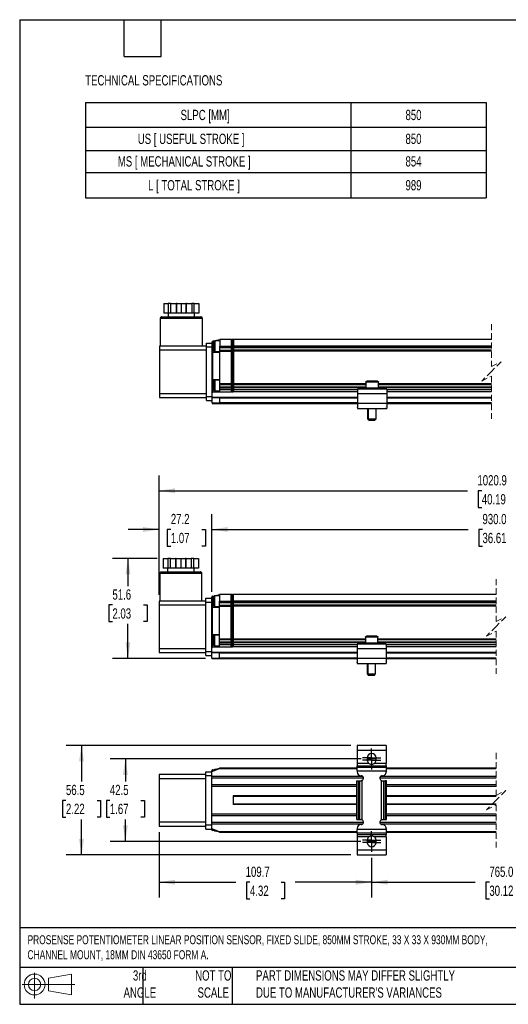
# Model space of a CAD drawing. Header units: millimetres. Extents: x 16 to 683, y 16 to 524.
# Tile 1 of 5: x 16 to 268, y 16 to 524. Entities that reach past the tile are written whole.
import ezdxf

# ---------------------------------------------------------------- set-up
doc = ezdxf.new("R2010")
doc.units = ezdxf.units.MM
doc.header["$LTSCALE"] = 2.5
doc.linetypes.add('CENTERX2', pattern=[20.32, 12.7, -2.54, 2.54, -2.54])
doc.linetypes.add('HIDDEN', pattern=[1.905, 1.27, -0.635])
doc.layers.add('CENTER', color=40, linetype='CENTERX2')
doc.layers.add('DIMENSIONS', color=140, linetype='Continuous', lineweight=25)
doc.layers.add('TEXT', color=140, linetype='Continuous', lineweight=25)
doc.styles.add('SLDTEXTSTYLE0', font='TXT', dxfattribs={"width": 0.7})
doc.dimstyles.new('SLDDIMSTYLE0', dxfattribs={"dimtxt": 5.39502, "dimasz": 8.255, "dimexe": 0, "dimexo": 0.0625, "dimgap": 1.348755, "dimtad": 0, "dimtih": 1, "dimtoh": 1, "dimrnd": 1e-09, "dimzin": 12, "dimdsep": 46, "dimtxsty": 'SLDTEXTSTYLE0', "dimsah": 1, "dimcen": 0.09, "dimadec": 0, "dimazin": 3, "dimtfac": 1, "dimtofl": 0, "dimtmove": 0, "dimatfit": 3, "dimfxl": 0, "dimfrac": 2, "dimtolj": 1, "dimtzin": 12, "dimarcsym": 0})
doc.dimstyles.new('SLDDIMSTYLE1', dxfattribs={"dimtxt": 5.39502, "dimasz": 8.255, "dimexe": 0, "dimexo": 0.0625, "dimgap": 1.348755, "dimtad": 0, "dimtih": 1, "dimtoh": 1, "dimrnd": 1e-09, "dimzin": 12, "dimdsep": 46, "dimtxsty": 'SLDTEXTSTYLE0', "dimsah": 1, "dimcen": 0.09, "dimadec": 0, "dimazin": 3, "dimtfac": 1, "dimtmove": 0, "dimatfit": 0, "dimfxl": 0, "dimfrac": 2, "dimtolj": 1, "dimtzin": 12, "dimarcsym": 0})
doc.dimstyles.new('SLDDIMSTYLE2', dxfattribs={"dimtxt": 5.39502, "dimasz": 8.255, "dimexe": 0, "dimexo": 0.0625, "dimgap": 1.348755, "dimtad": 0, "dimtih": 1, "dimtoh": 1, "dimrnd": 1e-09, "dimzin": 4, "dimdsep": 46, "dimtxsty": 'SLDTEXTSTYLE0', "dimsah": 1, "dimcen": 0.09, "dimadec": 0, "dimazin": 1, "dimtfac": 1, "dimtofl": 0, "dimtmove": 0, "dimatfit": 3, "dimfxl": 0, "dimfrac": 2, "dimtolj": 1, "dimtzin": 12, "dimarcsym": 0})

# ---------------------------------------------------------------- blocks, each defined once
blk = doc.blocks.new('Block11')
at = {"color": 7, "linetype": 'Continuous', "lineweight": 18}
for p, q in [((6.47, 13.28), (6.47, 0)), ((13.7, 10.42), (25.44, 12.58)), ((13.7, 3.99), (13.7, 10.42)), ((25.44, 12.58), (25.44, 1.83)), ((0, 7.2), (27.18, 7.2)), ((13.7, 3.99), (25.44, 1.83))]:
    blk.add_line(p, q, dxfattribs=at)
for radius in [5.38, 3.21]:
    blk.add_circle((6.47, 7.2), radius, dxfattribs=at)
blk = doc.blocks.new('Block12')
at = {"color": 7, "linetype": 'Continuous'}
blk.add_blockref('Block11', (0, 0), dxfattribs=at)
blk = doc.blocks.new('SW_TABLEANNOTATION_0')
at = {"layer": 'DIMENSIONS', "color": 0}
for p, q in [((0, 0), (0, -12.74)), ((0, 0), (136.89, 0)), ((136.89, 0), (136.89, -12.74)), ((136.89, 0), (206.81, 0)), ((206.81, 0), (206.81, -12.74)), ((0, -12.74), (0, -24.64)), ((0, -12.74), (136.89, -12.74)), ((136.89, -12.74), (136.89, -24.64)), ((136.89, -12.74), (206.81, -12.74)), ((206.81, -12.74), (206.81, -24.64)), ((0, -24.64), (0, -36.01)), ((0, -24.64), (136.89, -24.64)), ((136.89, -24.64), (136.89, -36.01)), ((136.89, -24.64), (206.81, -24.64)), ((206.81, -24.64), (206.81, -36.01)), ((0, -36.01), (0, -49.21)), ((0, -36.01), (136.89, -36.01)), ((136.89, -36.01), (136.89, -49.21)), ((136.89, -36.01), (206.81, -36.01)), ((206.81, -36.01), (206.81, -49.21)), ((0, -49.21), (136.89, -49.21)), ((136.89, -49.21), (206.81, -49.21))]:
    blk.add_line(p, q, dxfattribs=at)
at = {"layer": 'DIMENSIONS', "color": 0, "attachment_point": 1, "style": 'SLDTEXTSTYLE0'}
for s, insert, char_height in [('SLPC [MM]', (49.09, -3.74), 5.292), ('850', (165.12, -3.74), 5.292), ('US [ USEFUL STROKE ]', (27, -16.06), 5.2917), ('850', (165.12, -16.06), 5.292), ('MS [ MECHANICAL STROKE ]', (16.7, -27.69), 5.2917), ('854', (165.12, -27.69), 5.292), ('L [ TOTAL STROKE ]', (32.32, -39.98), 5.2917), ('989', (165.12, -39.98), 5.292)]:
    blk.add_mtext(s, dxfattribs=dict(at, insert=insert, char_height=char_height))
blk = doc.blocks.new('_D')
at = {"layer": 'DIMENSIONS'}
for p, q in [((86.76, 245.94), (63.8, 245.94)), ((71.74, 245.94), (71.74, 231.69)), ((63.72, 221.91), (61.91, 221.91)), ((61.91, 221.91), (61.91, 213.34)), ((79.75, 221.91), (81.56, 221.91)), ((81.56, 221.91), (81.56, 213.34)), ((61.91, 213.34), (63.72, 213.34)), ((71.74, 194.34), (71.74, 212.13)), ((81.56, 213.34), (79.75, 213.34)), ((111.79, 194.34), (63.8, 194.34))]:
    blk.add_line(p, q, dxfattribs=at)
for points in [[(71.74, 245.94), (70.47, 237.69), (73.01, 237.69)], [(71.74, 194.34), (73.01, 202.6), (70.47, 202.6)]]:
    blk.add_solid(points, dxfattribs=at)
at = {"layer": 'DIMENSIONS', "char_height": 5.292, "attachment_point": 1, "style": 'SLDTEXTSTYLE0'}
for s, insert in [('51.6', (63.72, 229.94)), ('2.03', (63.72, 220.16))]:
    blk.add_mtext(s, dxfattribs=dict(at, insert=insert))
blk = doc.blocks.new('_D_1')
at = {"layer": 'DIMENSIONS'}
for p, q in [((87.76, 227.12), (87.76, 268.8)), ((114.96, 228.62), (114.96, 268.8)), ((87.76, 260.86), (71.89, 260.86)), ((93.85, 260.86), (92.03, 260.86)), ((92.03, 260.86), (92.03, 252.28)), ((109.88, 260.86), (111.69, 260.86)), ((111.69, 260.86), (111.69, 252.28)), ((114.96, 260.86), (130.84, 260.86)), ((92.03, 252.28), (93.85, 252.28)), ((111.69, 252.28), (109.88, 252.28))]:
    blk.add_line(p, q, dxfattribs=at)
for points in [[(87.76, 260.86), (79.51, 262.13), (79.51, 259.59)], [(114.96, 260.86), (123.22, 259.59), (123.22, 262.13)]]:
    blk.add_solid(points, dxfattribs=at)
at = {"layer": 'DIMENSIONS', "char_height": 5.292, "attachment_point": 1, "style": 'SLDTEXTSTYLE0'}
for s, insert in [('27.2', (93.85, 268.89)), ('1.07', (93.85, 259.11))]:
    blk.add_mtext(s, dxfattribs=dict(at, insert=insert))
blk = doc.blocks.new('_D_2')
at = {"layer": 'DIMENSIONS'}
for p, q in [((114.96, 228.62), (114.96, 268.8)), ((345.56, 264.39), (343.79, 260.86)), ((349.08, 257.33), (345.56, 264.39)), ((427.69, 223.32), (427.69, 268.8)), ((114.96, 260.86), (247.33, 260.86)), ((254.64, 260.86), (252.83, 260.86)), ((252.83, 260.86), (252.83, 252.28)), ((275.16, 260.86), (276.98, 260.86)), ((276.98, 260.86), (276.98, 252.28)), ((343.79, 260.86), (282.47, 260.86)), ((350.85, 260.86), (349.08, 257.33)), ((427.69, 260.86), (350.85, 260.86)), ((252.83, 252.28), (254.64, 252.28)), ((276.98, 252.28), (275.16, 252.28))]:
    blk.add_line(p, q, dxfattribs=at)
for points in [[(114.96, 260.86), (123.22, 259.59), (123.22, 262.13)], [(427.69, 260.86), (419.43, 262.13), (419.43, 259.59)]]:
    blk.add_solid(points, dxfattribs=at)
at = {"layer": 'DIMENSIONS', "char_height": 5.292, "attachment_point": 1, "style": 'SLDTEXTSTYLE0'}
for s, insert in [('930.0', (254.64, 268.89)), ('36.61', (254.64, 259.11))]:
    blk.add_mtext(s, dxfattribs=dict(at, insert=insert))
blk = doc.blocks.new('_D_4')
at = {"layer": 'DIMENSIONS'}
for p, q in [((87.76, 227.12), (87.76, 288.79)), ((491.34, 217.52), (491.34, 288.79)), ((87.76, 280.86), (246.97, 280.86)), ((254.28, 280.86), (252.46, 280.86)), ((252.46, 280.86), (252.46, 272.28)), ((274.8, 280.86), (276.61, 280.86)), ((276.61, 280.86), (276.61, 272.28)), ((344.43, 280.86), (282.11, 280.86)), ((346.19, 284.38), (344.43, 280.86)), ((349.72, 277.33), (346.19, 284.38)), ((351.49, 280.86), (349.72, 277.33)), ((491.34, 280.86), (351.49, 280.86)), ((252.46, 272.28), (254.28, 272.28)), ((276.61, 272.28), (274.8, 272.28))]:
    blk.add_line(p, q, dxfattribs=at)
for points in [[(87.76, 280.86), (96.02, 279.59), (96.02, 282.13)], [(491.34, 280.86), (483.08, 282.13), (483.08, 279.59)]]:
    blk.add_solid(points, dxfattribs=at)
at = {"layer": 'DIMENSIONS', "char_height": 5.292, "attachment_point": 1, "style": 'SLDTEXTSTYLE0'}
for s, insert in [('1020.9', (252.03, 288.88)), ('40.19', (254.28, 279.1))]:
    blk.add_mtext(s, dxfattribs=dict(at, insert=insert))
blk = doc.blocks.new('SW_BROKEN_VIEW_2')
at = {"color": 0, "linetype": 'CENTERX2'}
for p, q in [((-0.08, 42.5), (-4.65, 42.5)), ((0, 0), (-4.79, 0))]:
    blk.add_line(p, q, dxfattribs=at)
blk = doc.blocks.new('_D_9')
at = {"layer": 'DIMENSIONS'}
for p, q in [((192.01, 142.45), (62.48, 142.45)), ((70.41, 142.45), (70.41, 130.86)), ((62.4, 121.08), (60.59, 121.08)), ((60.59, 121.08), (60.59, 112.51)), ((78.43, 121.08), (80.24, 121.08)), ((80.24, 121.08), (80.24, 112.51)), ((60.59, 112.51), (62.4, 112.51)), ((80.24, 112.51), (78.43, 112.51)), ((70.41, 99.95), (70.41, 111.3)), ((191.86, 99.95), (62.48, 99.95))]:
    blk.add_line(p, q, dxfattribs=at)
for points in [[(70.41, 142.45), (69.14, 134.19), (71.68, 134.19)], [(70.41, 99.95), (71.68, 108.2), (69.14, 108.2)]]:
    blk.add_solid(points, dxfattribs=at)
at = {"layer": 'DIMENSIONS', "char_height": 5.292, "attachment_point": 1, "style": 'SLDTEXTSTYLE0'}
for s, insert in [('42.5', (62.4, 129.11)), ('1.67', (62.4, 119.33))]:
    blk.add_mtext(s, dxfattribs=dict(at, insert=insert))
blk = doc.blocks.new('_D_14')
at = {"layer": 'DIMENSIONS'}
for p, q in [((197.46, 91.43), (197.46, 70.94)), ((345.19, 91.43), (345.19, 70.94)), ((307.09, 82.4), (303.56, 75.35)), ((308.85, 78.88), (307.09, 82.4)), ((197.46, 78.88), (250.87, 78.88)), ((258.18, 78.88), (256.37, 78.88)), ((256.37, 78.88), (256.37, 70.3)), ((278.7, 78.88), (280.51, 78.88)), ((280.51, 78.88), (280.51, 70.3)), ((301.8, 78.88), (286.01, 78.88)), ((303.56, 75.35), (301.8, 78.88)), ((345.19, 78.88), (308.85, 78.88)), ((256.37, 70.3), (258.18, 70.3)), ((280.51, 70.3), (278.7, 70.3))]:
    blk.add_line(p, q, dxfattribs=at)
for points in [[(197.46, 78.88), (205.72, 77.61), (205.72, 80.15)], [(345.19, 78.88), (336.93, 80.15), (336.93, 77.61)]]:
    blk.add_solid(points, dxfattribs=at)
at = {"layer": 'DIMENSIONS', "char_height": 5.292, "attachment_point": 1, "style": 'SLDTEXTSTYLE0'}
for s, insert in [('765.0', (258.18, 86.91)), ('30.12', (258.18, 77.12))]:
    blk.add_mtext(s, dxfattribs=dict(at, insert=insert))
blk = doc.blocks.new('_D_15')
at = {"layer": 'DIMENSIONS'}
for p, q in [((87.76, 104.61), (87.76, 70.94)), ((197.46, 91.43), (197.46, 70.94)), ((87.76, 78.88), (127.37, 78.88)), ((134.68, 78.88), (132.87, 78.88)), ((132.87, 78.88), (132.87, 70.3)), ((150.72, 78.88), (152.53, 78.88)), ((152.53, 78.88), (152.53, 70.3)), ((197.46, 78.88), (158.03, 78.88)), ((132.87, 70.3), (134.68, 70.3)), ((152.53, 70.3), (150.72, 70.3))]:
    blk.add_line(p, q, dxfattribs=at)
for points in [[(87.76, 78.88), (96.02, 77.61), (96.02, 80.15)], [(197.46, 78.88), (189.21, 80.15), (189.21, 77.61)]]:
    blk.add_solid(points, dxfattribs=at)
at = {"layer": 'DIMENSIONS', "char_height": 5.292, "attachment_point": 1, "style": 'SLDTEXTSTYLE0'}
for s, insert in [('109.7', (132.44, 86.91)), ('4.32', (134.68, 77.12))]:
    blk.add_mtext(s, dxfattribs=dict(at, insert=insert))
blk = doc.blocks.new('_D_16')
at = {"layer": 'DIMENSIONS'}
for p, q in [((186.79, 149.45), (39.83, 149.45)), ((47.76, 149.45), (47.76, 130.86)), ((39.75, 121.08), (37.94, 121.08)), ((37.94, 121.08), (37.94, 112.51)), ((55.78, 121.08), (57.59, 121.08)), ((57.59, 121.08), (57.59, 112.51)), ((37.94, 112.51), (39.75, 112.51)), ((57.59, 112.51), (55.78, 112.51)), ((47.76, 92.95), (47.76, 111.3)), ((186.79, 92.95), (39.83, 92.95))]:
    blk.add_line(p, q, dxfattribs=at)
for points in [[(47.76, 149.45), (46.49, 141.19), (49.03, 141.19)], [(47.76, 92.95), (49.03, 101.2), (46.49, 101.2)]]:
    blk.add_solid(points, dxfattribs=at)
at = {"layer": 'DIMENSIONS', "char_height": 5.292, "attachment_point": 1, "style": 'SLDTEXTSTYLE0'}
for s, insert in [('56.5', (39.75, 129.11)), ('2.22', (39.75, 119.33))]:
    blk.add_mtext(s, dxfattribs=dict(at, insert=insert))
blk = doc.blocks.new('SW_CENTERMARKSYMBOL_4')
at = {"layer": 'CENTER', "color": 0}
for p, q in [((-2.54, 0), (-4.79, 0)), ((0, 0), (-2.54, 0)), ((0, 2.54), (0, 4.79)), ((0, 0), (0, 2.54)), ((0, 0), (0, -2.54)), ((0, 0), (2.54, 0)), ((2.54, 0), (4.79, 0)), ((0, -2.54), (0, -4.79))]:
    blk.add_line(p, q, dxfattribs=at)
blk = doc.blocks.new('SW_CENTERMARKSYMBOL_5')
at = {"layer": 'CENTER', "color": 0}
for p, q in [((-2.54, 0), (-4.79, 0)), ((0, 0), (-2.54, 0)), ((0, 2.54), (0, 4.79)), ((0, 0), (0, 2.54)), ((0, 0), (0, -2.54)), ((0, 0), (2.54, 0)), ((2.54, 0), (4.79, 0)), ((0, -2.54), (0, -4.79))]:
    blk.add_line(p, q, dxfattribs=at)
blk = doc.blocks.new('SW_CENTERMARKSYMBOL_6')
at = {"layer": 'CENTER', "color": 0}
for p, q in [((-2.54, 0), (-4.79, 0)), ((0, 0), (-2.54, 0)), ((0, 2.54), (0, 4.79)), ((0, 0), (0, 2.54)), ((0, 0), (0, -2.54)), ((0, 0), (2.54, 0)), ((2.54, 0), (4.79, 0)), ((0, -2.54), (0, -4.79))]:
    blk.add_line(p, q, dxfattribs=at)
blk = doc.blocks.new('SW_CENTERMARKSYMBOL_7')
at = {"layer": 'CENTER', "color": 0}
for p, q in [((-2.54, 0), (-4.79, 0)), ((0, 0), (-2.54, 0)), ((0, 2.54), (0, 4.79)), ((0, 0), (0, 2.54)), ((0, 0), (0, -2.54)), ((0, 0), (2.54, 0)), ((2.54, 0), (4.79, 0)), ((0, -2.54), (0, -4.79))]:
    blk.add_line(p, q, dxfattribs=at)

msp = doc.modelspace()

# ---------------------------------------------------------------- linework, layer by layer
for p, q in [((90.184, 377.52), (90.184, 372.52)), ((90.184, 377.52), (92.559, 377.52)), ((92.559, 377.52), (92.559, 372.52)), ((93.925, 377.52), (92.559, 377.52)), ((93.925, 372.52), (93.925, 377.52)), ((93.925, 377.52), (96.523, 377.52)), ((96.523, 377.52), (96.523, 372.52)), ((96.889, 377.52), (96.523, 377.52)), ((96.889, 372.52), (96.889, 377.52)), ((96.889, 377.52), (99.264, 377.52)), ((99.264, 377.52), (99.264, 372.52)), ((99.264, 377.52), (101.639, 377.52)), ((101.639, 377.52), (101.639, 372.52)), ((102.005, 377.52), (101.639, 377.52)), ((102.005, 372.52), (102.005, 377.52)), ((102.005, 377.52), (104.603, 377.52)), ((104.603, 377.52), (104.603, 372.52)), ((105.969, 377.52), (104.603, 377.52)), ((105.969, 372.52), (105.969, 377.52)), ((105.969, 377.52), (108.344, 377.52)), ((108.344, 377.52), (108.344, 372.52)), ((92.559, 372.52), (90.184, 372.52)), ((92.464, 372.52), (92.464, 370.52)), ((93.925, 372.52), (92.559, 372.52)), ((96.523, 372.52), (93.925, 372.52)), ((96.889, 372.52), (96.523, 372.52)), ((99.264, 372.52), (96.889, 372.52)), ((101.639, 372.52), (99.264, 372.52)), ((102.005, 372.52), (101.639, 372.52)), ((104.603, 372.52), (102.005, 372.52)), ((105.969, 372.52), (104.603, 372.52)), ((108.344, 372.52), (105.969, 372.52)), ((106.064, 370.52), (106.064, 372.52)), ((88.414, 369.72), (88.414, 355.52)), ((110.114, 369.72), (88.414, 369.72)), ((89.214, 370.52), (108.275, 370.52)), ((108.275, 370.52), (109.314, 370.52)), ((110.114, 355.52), (110.114, 369.72)), ((112.214, 357.02), (115.214, 357.02)), ((112.214, 355.02), (112.214, 357.02)), ((115.214, 357.02), (115.214, 357.599)), ((115.214, 355.02), (115.214, 357.02)), ((115.714, 358.112), (119.214, 358.92)), ((115.714, 355.42), (115.714, 358.112)), ((116.614, 358.22), (116.214, 357.82)), ((116.214, 357.82), (116.214, 353.02)), ((119.214, 358.22), (116.614, 358.22)), ((116.614, 358.22), (116.614, 352.62)), ((125.214, 358.92), (119.214, 358.92)), ((119.214, 358.92), (119.214, 355.42)), ((125.214, 355.42), (125.214, 358.92)), ((125.468, 358.92), (125.214, 358.666)), ((125.468, 358.92), (125.468, 355.42)), ((125.96, 358.92), (125.468, 358.92)), ((125.96, 355.42), (125.96, 358.92)), ((125.96, 358.92), (126.214, 358.666)), ((259.249, 358.92), (126.214, 358.92)), ((126.214, 358.92), (126.214, 355.42)), ((88.014, 355.52), (88.014, 353.52)), ((112.214, 355.52), (88.014, 355.52)), ((88.014, 353.52), (112.214, 353.52)), ((88.014, 353.52), (88.014, 330.92)), ((112.214, 329.42), (112.214, 355.02)), ((112.214, 355.02), (115.214, 355.02)), ((115.214, 355.42), (115.714, 355.42)), ((115.214, 351.72), (115.214, 355.02)), ((115.214, 338.82), (115.214, 351.72)), ((115.601, 338.333), (115.601, 352.208)), ((115.714, 352.22), (115.714, 355.42)), ((116.214, 355.42), (115.714, 355.42)), ((119.214, 352.22), (115.714, 352.22)), ((116.214, 353.02), (116.614, 352.62)), ((116.614, 352.62), (119.214, 352.62)), ((119.214, 355.42), (125.214, 355.42)), ((119.214, 354.92), (119.214, 355.42)), ((119.214, 354.52), (119.214, 354.92)), ((125.214, 354.92), (119.214, 354.92)), ((125.214, 354.52), (119.214, 354.52)), ((119.214, 353.32), (119.214, 354.52)), ((119.214, 352.92), (119.214, 353.32)), ((119.214, 353.32), (125.214, 353.32)), ((119.214, 352.22), (119.214, 352.92)), ((119.214, 352.92), (125.214, 352.92)), ((119.214, 338.32), (119.214, 352.22)), ((125.214, 355.42), (125.214, 354.92)), ((125.468, 355.42), (125.214, 355.42)), ((125.214, 354.92), (125.214, 354.582)), ((125.214, 353.259), (125.214, 354.582)), ((125.214, 353.259), (125.214, 352.92)), ((125.214, 335.92), (125.214, 352.92)), ((125.468, 355.42), (125.96, 355.42)), ((125.468, 355.42), (125.468, 332.92)), ((125.96, 332.92), (125.96, 355.42)), ((125.96, 355.42), (126.214, 355.42)), ((259.249, 355.42), (126.214, 355.42)), ((126.214, 355.42), (126.214, 354.92)), ((259.249, 354.92), (126.214, 354.92)), ((126.214, 354.92), (126.214, 354.582)), ((126.214, 354.582), (126.214, 353.259)), ((259.249, 354.52), (126.214, 354.52)), ((259.249, 353.32), (126.214, 353.32)), ((126.214, 353.259), (126.214, 352.92)), ((259.249, 352.92), (126.214, 352.92)), ((126.214, 352.92), (126.214, 335.92)), ((115.214, 329.42), (115.214, 338.82)), ((115.714, 338.32), (119.214, 338.32)), ((115.714, 331.92), (115.714, 338.32)), ((116.614, 337.92), (116.214, 337.52)), ((116.214, 337.52), (116.214, 332.72)), ((119.214, 337.92), (116.614, 337.92)), ((116.614, 337.92), (116.614, 332.32)), ((119.214, 335.92), (119.214, 338.32)), ((125.214, 335.92), (119.214, 335.92)), ((119.214, 335.52), (119.214, 335.92)), ((125.214, 335.52), (119.214, 335.52)), ((119.214, 334.32), (119.214, 335.52)), ((125.214, 335.92), (125.214, 335.582)), ((125.214, 334.259), (125.214, 335.582)), ((194.464, 335.92), (126.214, 335.92)), ((126.214, 335.92), (126.214, 335.582)), ((126.214, 335.582), (126.214, 334.259)), ((194.464, 335.52), (126.214, 335.52)), ((194.464, 336.82), (194.464, 333.82)), ((200.964, 336.82), (194.464, 336.82)), ((200.464, 337.32), (194.964, 337.32)), ((200.964, 333.82), (200.964, 336.82)), ((259.249, 335.92), (200.964, 335.92)), ((259.249, 335.52), (200.964, 335.52)), ((112.214, 330.92), (88.014, 330.92)), ((88.014, 330.92), (88.014, 328.92)), ((115.714, 331.92), (119.214, 331.92)), ((116.214, 332.72), (116.614, 332.32)), ((116.614, 332.32), (119.214, 332.32)), ((125.214, 334.32), (119.214, 334.32)), ((119.214, 333.92), (119.214, 334.32)), ((119.214, 333.92), (125.214, 333.92)), ((119.214, 332.92), (119.214, 333.92)), ((119.214, 331.92), (119.214, 332.92)), ((125.214, 332.92), (119.214, 332.92)), ((119.214, 331.92), (125.214, 331.92)), ((125.214, 334.259), (125.214, 333.92)), ((125.214, 333.92), (125.214, 332.92)), ((125.468, 332.92), (125.214, 332.92)), ((125.214, 331.92), (125.214, 332.92)), ((125.468, 331.92), (125.214, 332.174)), ((125.96, 332.92), (125.468, 332.92)), ((125.468, 332.92), (125.468, 331.92)), ((125.468, 331.92), (125.96, 331.92)), ((125.96, 332.92), (126.214, 332.92)), ((125.96, 331.92), (125.96, 332.92)), ((125.96, 331.92), (126.214, 332.174)), ((194.464, 334.32), (126.214, 334.32)), ((126.214, 334.259), (126.214, 333.92)), ((194.464, 333.92), (126.214, 333.92)), ((126.214, 333.92), (126.214, 332.92)), ((126.214, 332.92), (126.214, 331.92)), ((190.214, 332.92), (126.214, 332.92)), ((190.214, 331.92), (126.214, 331.92)), ((190.214, 333.32), (190.214, 330.82)), ((205.214, 333.32), (190.214, 333.32)), ((205.214, 330.82), (190.214, 330.82)), ((190.214, 330.82), (190.214, 325.82)), ((200.964, 333.82), (194.464, 333.82)), ((259.249, 334.32), (200.964, 334.32)), ((259.249, 333.92), (200.964, 333.92)), ((205.214, 333.32), (205.214, 330.82)), ((259.249, 332.92), (205.214, 332.92)), ((259.249, 331.92), (205.214, 331.92)), ((205.214, 330.82), (205.214, 325.82)), ((88.014, 328.92), (112.214, 328.92)), ((112.214, 327.42), (112.214, 329.42)), ((112.214, 329.42), (115.214, 329.42)), ((112.214, 327.42), (115.214, 327.42)), ((115.214, 328.92), (115.214, 329.42)), ((115.214, 328.92), (115.214, 328.72)), ((119.25, 328.92), (115.214, 328.92)), ((119.214, 328.72), (115.214, 328.72)), ((115.214, 326.12), (115.214, 328.72)), ((115.214, 326.12), (119.214, 326.12)), ((115.214, 326.12), (115.214, 325.92)), ((115.214, 325.92), (119.25, 325.92)), ((119.214, 326.12), (119.214, 328.72)), ((119.214, 328.72), (190.214, 328.72)), ((190.214, 326.12), (119.214, 326.12)), ((190.214, 328.92), (119.25, 328.92)), ((119.25, 325.92), (190.214, 325.92)), ((190.214, 325.82), (190.214, 323.32)), ((205.214, 325.82), (190.214, 325.82)), ((259.249, 328.92), (205.214, 328.92)), ((205.214, 328.72), (259.249, 328.72)), ((259.249, 326.12), (205.214, 326.12)), ((205.214, 325.92), (259.249, 325.92)), ((205.214, 325.82), (205.214, 323.32)), ((190.214, 324.14), (190.001, 323.863)), ((190.001, 323.863), (190.214, 323.699)), ((190.214, 323.32), (205.214, 323.32)), ((190.706, 323.32), (190.793, 323.253)), ((190.793, 323.253), (190.845, 323.32)), ((195.348, 323.32), (195.348, 317.92)), ((195.714, 323.32), (195.714, 317.92)), ((199.714, 317.92), (199.714, 323.32)), ((204.583, 323.32), (204.635, 323.253)), ((204.722, 323.32), (204.635, 323.253)), ((205.427, 323.863), (205.214, 324.14)), ((205.427, 323.863), (205.214, 323.699)), ((195.348, 317.92), (195.948, 317.32)), ((195.348, 317.92), (195.714, 317.92)), ((195.714, 317.92), (196.314, 317.32)), ((195.714, 317.92), (199.714, 317.92)), ((195.948, 317.32), (196.314, 317.32)), ((196.314, 317.32), (199.114, 317.32)), ((199.114, 317.32), (199.714, 317.92)), ((89.934, 245.94), (89.934, 240.94)), ((89.934, 245.94), (92.309, 245.94)), ((92.309, 245.94), (92.309, 240.94)), ((93.675, 245.94), (92.309, 245.94)), ((93.675, 240.94), (93.675, 245.94)), ((93.675, 245.94), (96.273, 245.94)), ((96.273, 245.94), (96.273, 240.94)), ((96.639, 245.94), (96.273, 245.94)), ((96.639, 240.94), (96.639, 245.94)), ((96.639, 245.94), (99.014, 245.94)), ((99.014, 245.94), (99.014, 240.94)), ((99.014, 245.94), (101.389, 245.94)), ((101.389, 245.94), (101.389, 240.94)), ((101.755, 245.94), (101.389, 245.94)), ((101.755, 240.94), (101.755, 245.94)), ((101.755, 245.94), (104.353, 245.94)), ((104.353, 245.94), (104.353, 240.94)), ((105.719, 245.94), (104.353, 245.94)), ((105.719, 240.94), (105.719, 245.94)), ((105.719, 245.94), (108.094, 245.94)), ((108.094, 245.94), (108.094, 240.94)), ((88.964, 238.94), (108.025, 238.94)), ((92.309, 240.94), (89.934, 240.94)), ((92.214, 240.94), (92.214, 238.94)), ((93.675, 240.94), (92.309, 240.94)), ((96.273, 240.94), (93.675, 240.94)), ((96.639, 240.94), (96.273, 240.94)), ((99.014, 240.94), (96.639, 240.94)), ((101.389, 240.94), (99.014, 240.94)), ((101.755, 240.94), (101.389, 240.94)), ((104.353, 240.94), (101.755, 240.94)), ((105.719, 240.94), (104.353, 240.94)), ((108.094, 240.94), (105.719, 240.94)), ((105.814, 238.94), (105.814, 240.94)), ((108.025, 238.94), (109.064, 238.94)), ((88.164, 238.14), (88.164, 223.94)), ((109.864, 238.14), (88.164, 238.14)), ((109.864, 223.94), (109.864, 238.14)), ((87.764, 223.94), (87.764, 221.94)), ((111.964, 223.94), (87.764, 223.94)), ((111.964, 223.44), (111.964, 225.44)), ((111.964, 225.44), (114.964, 225.44)), ((114.964, 225.44), (114.964, 226.019)), ((114.964, 223.44), (114.964, 225.44)), ((114.964, 223.84), (115.464, 223.84)), ((115.464, 226.532), (118.964, 227.34)), ((115.464, 223.84), (115.464, 226.532)), ((115.464, 220.64), (115.464, 223.84)), ((115.964, 223.84), (115.464, 223.84)), ((116.364, 226.64), (115.964, 226.24)), ((115.964, 226.24), (115.964, 221.44)), ((118.964, 226.64), (116.364, 226.64)), ((116.364, 226.64), (116.364, 221.04)), ((124.964, 227.34), (118.964, 227.34)), ((118.964, 227.34), (118.964, 223.84)), ((118.964, 223.34), (118.964, 223.84)), ((118.964, 223.84), (124.964, 223.84)), ((124.964, 223.84), (124.964, 227.34)), ((125.218, 227.34), (124.964, 227.086)), ((124.964, 223.84), (124.964, 223.34)), ((125.218, 223.84), (124.964, 223.84)), ((125.218, 227.34), (125.218, 223.84)), ((125.71, 227.34), (125.218, 227.34)), ((125.218, 223.84), (125.218, 201.34)), ((125.218, 223.84), (125.71, 223.84)), ((125.71, 223.84), (125.71, 227.34)), ((125.71, 227.34), (125.964, 227.086)), ((125.71, 201.34), (125.71, 223.84)), ((125.71, 223.84), (125.964, 223.84)), ((261.673, 227.34), (125.964, 227.34)), ((125.964, 227.34), (125.964, 223.84)), ((261.673, 223.84), (125.964, 223.84)), ((125.964, 223.84), (125.964, 223.34)), ((87.764, 221.94), (111.964, 221.94)), ((87.764, 221.94), (87.764, 199.34)), ((111.964, 197.84), (111.964, 223.44)), ((111.964, 223.44), (114.964, 223.44)), ((114.964, 220.14), (114.964, 223.44)), ((114.964, 207.24), (114.964, 220.14)), ((115.352, 206.753), (115.352, 220.627)), ((118.964, 220.64), (115.464, 220.64)), ((115.964, 221.44), (116.364, 221.04)), ((116.364, 221.04), (118.964, 221.04)), ((124.964, 223.34), (118.964, 223.34)), ((118.964, 222.94), (118.964, 223.34)), ((124.964, 222.94), (118.964, 222.94)), ((118.964, 221.74), (118.964, 222.94)), ((118.964, 221.34), (118.964, 221.74)), ((118.964, 221.74), (124.964, 221.74)), ((118.964, 220.64), (118.964, 221.34)), ((118.964, 221.34), (124.964, 221.34)), ((118.964, 206.74), (118.964, 220.64)), ((124.964, 223.34), (124.964, 223.001)), ((124.964, 221.679), (124.964, 223.001)), ((124.964, 221.679), (124.964, 221.34)), ((124.964, 204.34), (124.964, 221.34)), ((261.673, 223.34), (125.964, 223.34)), ((125.964, 223.34), (125.964, 223.001)), ((125.964, 223.001), (125.964, 221.679)), ((261.673, 222.94), (125.964, 222.94)), ((261.673, 221.74), (125.964, 221.74)), ((125.964, 221.679), (125.964, 221.34)), ((261.673, 221.34), (125.964, 221.34)), ((125.964, 221.34), (125.964, 204.34)), ((114.964, 197.84), (114.964, 207.24)), ((115.464, 206.74), (118.964, 206.74)), ((115.464, 200.34), (115.464, 206.74)), ((116.364, 206.34), (115.964, 205.94)), ((115.964, 205.94), (115.964, 201.14)), ((118.964, 206.34), (116.364, 206.34)), ((116.364, 206.34), (116.364, 200.74)), ((118.964, 204.34), (118.964, 206.74)), ((124.964, 204.34), (118.964, 204.34)), ((118.964, 203.94), (118.964, 204.34)), ((124.964, 203.94), (118.964, 203.94)), ((118.964, 202.74), (118.964, 203.94)), ((124.964, 204.34), (124.964, 204.001)), ((124.964, 202.679), (124.964, 204.001)), ((194.214, 204.34), (125.964, 204.34)), ((125.964, 204.34), (125.964, 204.001)), ((125.964, 204.001), (125.964, 202.679)), ((194.214, 203.94), (125.964, 203.94)), ((194.214, 205.24), (194.214, 202.24)), ((200.714, 205.24), (194.214, 205.24)), ((200.214, 205.74), (194.714, 205.74)), ((200.714, 202.24), (200.714, 205.24)), ((261.673, 204.34), (200.714, 204.34)), ((261.673, 203.94), (200.714, 203.94)), ((111.964, 199.34), (87.764, 199.34)), ((87.764, 199.34), (87.764, 197.34)), ((115.464, 200.34), (118.964, 200.34)), ((115.964, 201.14), (116.364, 200.74)), ((116.364, 200.74), (118.964, 200.74)), ((118.964, 202.34), (118.964, 202.74)), ((124.964, 202.74), (118.964, 202.74)), ((118.964, 202.34), (124.964, 202.34)), ((118.964, 201.34), (118.964, 202.34)), ((118.964, 200.34), (118.964, 201.34)), ((124.964, 201.34), (118.964, 201.34)), ((118.964, 200.34), (124.964, 200.34)), ((124.964, 202.679), (124.964, 202.34)), ((124.964, 202.34), (124.964, 201.34)), ((124.964, 200.34), (124.964, 201.34)), ((125.218, 201.34), (124.964, 201.34)), ((125.218, 200.34), (124.964, 200.594)), ((125.71, 201.34), (125.218, 201.34)), ((125.218, 201.34), (125.218, 200.34)), ((125.218, 200.34), (125.71, 200.34)), ((125.71, 201.34), (125.964, 201.34)), ((125.71, 200.34), (125.71, 201.34)), ((125.71, 200.34), (125.964, 200.594)), ((194.214, 202.74), (125.964, 202.74)), ((125.964, 202.679), (125.964, 202.34)), ((194.214, 202.34), (125.964, 202.34)), ((125.964, 202.34), (125.964, 201.34)), ((125.964, 201.34), (125.964, 200.34)), ((189.964, 201.34), (125.964, 201.34)), ((189.964, 200.34), (125.964, 200.34)), ((189.964, 201.74), (189.964, 199.24)), ((204.964, 201.74), (189.964, 201.74)), ((204.964, 199.24), (189.964, 199.24)), ((189.964, 199.24), (189.964, 194.24)), ((200.714, 202.24), (194.214, 202.24)), ((261.673, 202.74), (200.714, 202.74)), ((261.673, 202.34), (200.714, 202.34)), ((204.964, 201.74), (204.964, 199.24)), ((261.673, 201.34), (204.964, 201.34)), ((261.673, 200.34), (204.964, 200.34)), ((204.964, 199.24), (204.964, 194.24)), ((87.764, 197.34), (111.964, 197.34)), ((111.964, 195.84), (111.964, 197.84)), ((111.964, 197.84), (114.964, 197.84)), ((111.964, 195.84), (114.964, 195.84)), ((114.964, 197.34), (114.964, 197.84)), ((114.964, 197.34), (114.964, 197.14)), ((119, 197.34), (114.964, 197.34)), ((118.964, 197.14), (114.964, 197.14)), ((114.964, 194.54), (114.964, 197.14)), ((114.964, 194.54), (118.964, 194.54)), ((114.964, 194.54), (114.964, 194.34)), ((114.964, 194.34), (119, 194.34)), ((118.964, 194.54), (118.964, 197.14)), ((118.964, 197.14), (189.964, 197.14)), ((189.964, 194.54), (118.964, 194.54)), ((189.964, 197.34), (119, 197.34)), ((119, 194.34), (189.964, 194.34)), ((189.964, 194.24), (189.964, 191.74)), ((204.964, 194.24), (189.964, 194.24)), ((261.673, 197.34), (204.964, 197.34)), ((204.964, 197.14), (261.673, 197.14)), ((261.673, 194.54), (204.964, 194.54)), ((204.964, 194.34), (261.673, 194.34)), ((204.964, 194.24), (204.964, 191.74)), ((189.964, 192.56), (189.751, 192.283)), ((189.751, 192.283), (189.964, 192.119)), ((189.964, 191.74), (204.964, 191.74)), ((190.456, 191.74), (190.543, 191.673)), ((190.543, 191.673), (190.595, 191.74)), ((195.099, 191.74), (195.099, 186.34)), ((195.464, 191.74), (195.464, 186.34)), ((199.464, 186.34), (199.464, 191.74)), ((204.333, 191.74), (204.385, 191.673)), ((204.472, 191.74), (204.385, 191.673)), ((205.178, 192.283), (204.964, 192.56)), ((205.178, 192.283), (204.964, 192.119)), ((195.099, 186.34), (195.699, 185.74)), ((195.099, 186.34), (195.464, 186.34)), ((195.464, 186.34), (196.064, 185.74)), ((195.464, 186.34), (199.464, 186.34)), ((195.699, 185.74), (196.064, 185.74)), ((196.064, 185.74), (198.864, 185.74)), ((198.864, 185.74), (199.464, 186.34)), ((204.964, 149.446), (189.964, 149.446)), ((189.964, 149.446), (189.964, 146.946)), ((204.964, 149.446), (204.964, 146.946)), ((189.964, 146.946), (204.964, 146.946)), ((189.964, 146.946), (189.964, 140.148)), ((195.214, 142.996), (195.214, 142.826)), ((199.714, 142.826), (199.714, 142.996)), ((204.964, 146.946), (204.964, 140.148)), ((114.964, 136.17), (118.964, 137.666)), ((114.964, 135.957), (119, 137.466)), ((115.464, 136.858), (118.964, 137.666)), ((189.964, 137.666), (118.964, 137.666)), ((119, 137.466), (189.964, 137.466)), ((196.048, 140.148), (189.964, 140.148)), ((189.964, 140.148), (189.964, 138.898)), ((189.964, 138.898), (204.964, 138.898)), ((189.964, 138.268), (189.964, 138.898)), ((189.964, 138.268), (204.964, 138.268)), ((189.964, 136.394), (189.964, 138.268)), ((195.214, 142.066), (195.214, 141.896)), ((196.369, 139.942), (196.175, 140.017)), ((198.752, 140.017), (198.348, 139.861)), ((204.964, 140.148), (198.88, 140.148)), ((199.714, 141.896), (199.714, 142.066)), ((204.964, 138.898), (204.964, 140.148)), ((204.964, 138.898), (204.964, 138.268)), ((204.964, 138.268), (204.964, 136.394)), ((261.673, 137.666), (204.964, 137.666)), ((204.964, 137.466), (261.673, 137.466)), ((111.964, 134.385), (87.764, 134.385)), ((87.764, 134.385), (87.764, 132.385)), ((87.764, 132.385), (111.964, 132.385)), ((87.764, 132.385), (87.764, 109.785)), ((111.964, 135.885), (114.964, 135.885)), ((111.964, 133.885), (111.964, 135.885)), ((111.964, 133.885), (114.964, 133.885)), ((111.964, 108.285), (111.964, 133.885)), ((114.964, 136.17), (114.964, 136.345)), ((114.964, 136.17), (114.964, 135.957)), ((114.964, 133.416), (114.964, 135.957)), ((192.883, 133.416), (114.964, 133.416)), ((114.964, 132.741), (114.964, 133.416)), ((114.964, 132.741), (193.241, 132.741)), ((114.964, 129.091), (114.964, 132.741)), ((115.464, 136.357), (115.464, 136.858)), ((116.364, 136.966), (115.964, 136.566)), ((115.964, 136.566), (115.964, 136.544)), ((117.092, 136.966), (116.364, 136.966)), ((116.364, 136.966), (116.364, 136.694)), ((189.964, 136.394), (204.964, 136.394)), ((189.964, 136.394), (189.964, 135.796)), ((201.687, 132.741), (261.673, 132.741)), ((261.673, 133.416), (202.046, 133.416)), ((204.964, 136.394), (204.964, 135.796)), ((189.751, 129.091), (114.964, 129.091)), ((114.964, 128.416), (114.964, 129.091)), ((114.964, 128.416), (189.751, 128.416)), ((114.964, 113.916), (114.964, 128.416)), ((189.751, 111.196), (189.751, 131.196)), ((189.751, 131.196), (190.543, 131.196)), ((190.543, 131.196), (190.543, 111.196)), ((190.543, 131.196), (191.375, 131.196)), ((191.375, 111.196), (191.375, 131.196)), ((191.375, 131.196), (191.964, 131.196)), ((192.564, 111.049), (192.564, 131.343)), ((202.364, 131.343), (202.364, 111.049)), ((202.964, 131.196), (203.553, 131.196)), ((203.553, 131.196), (203.553, 111.196)), ((203.553, 131.196), (204.385, 131.196)), ((204.385, 131.196), (204.385, 111.196)), ((205.178, 131.196), (204.385, 131.196)), ((205.178, 111.196), (205.178, 131.196)), ((261.673, 129.091), (205.178, 129.091)), ((205.178, 128.416), (261.673, 128.416)), ((125.964, 123.366), (125.964, 118.966)), ((189.751, 123.366), (125.964, 123.366)), ((189.751, 123.166), (125.964, 123.166)), ((261.673, 123.366), (205.178, 123.366)), ((261.673, 123.166), (205.178, 123.166)), ((189.751, 119.166), (125.964, 119.166)), ((189.751, 118.966), (125.964, 118.966)), ((261.673, 119.166), (205.178, 119.166)), ((261.673, 118.966), (205.178, 118.966)), ((189.751, 113.916), (114.964, 113.916)), ((114.964, 113.241), (114.964, 113.916)), ((114.964, 113.241), (189.751, 113.241)), ((114.964, 109.591), (114.964, 113.241)), ((261.673, 113.916), (205.178, 113.916)), ((205.178, 113.241), (261.673, 113.241)), ((87.764, 109.785), (87.764, 107.785)), ((111.964, 109.785), (87.764, 109.785)), ((87.764, 107.785), (111.964, 107.785)), ((114.964, 108.285), (111.964, 108.285)), ((111.964, 106.285), (111.964, 108.285)), ((193.228, 109.591), (114.964, 109.591)), ((114.964, 108.916), (114.964, 109.591)), ((114.964, 108.916), (192.818, 108.916)), ((114.964, 106.375), (114.964, 108.916)), ((189.751, 111.196), (190.543, 111.196)), ((190.543, 111.196), (191.375, 111.196)), ((191.375, 111.196), (191.964, 111.196)), ((261.673, 109.591), (201.701, 109.591)), ((202.11, 108.916), (261.673, 108.916)), ((202.964, 111.196), (203.553, 111.196)), ((203.553, 111.196), (204.385, 111.196)), ((204.385, 111.196), (205.178, 111.196)), ((111.964, 106.285), (114.964, 106.285)), ((119, 104.866), (114.964, 106.375)), ((114.964, 106.375), (114.964, 106.161)), ((118.964, 104.666), (114.964, 106.161)), ((114.964, 105.987), (114.964, 106.161)), ((115.464, 105.474), (115.464, 105.974)), ((118.964, 104.666), (115.464, 105.474)), ((115.964, 105.787), (115.964, 105.766)), ((115.964, 105.766), (116.364, 105.366)), ((116.364, 105.638), (116.364, 105.366)), ((116.364, 105.366), (117.092, 105.366)), ((118.964, 104.666), (189.964, 104.666)), ((189.964, 104.866), (119, 104.866)), ((189.964, 106.596), (189.964, 105.998)), ((204.964, 105.998), (189.964, 105.998)), ((189.964, 104.124), (189.964, 105.998)), ((204.964, 104.124), (189.964, 104.124)), ((189.964, 104.124), (189.964, 103.494)), ((189.964, 103.494), (204.964, 103.494)), ((189.964, 103.494), (189.964, 102.244)), ((196.048, 102.244), (189.964, 102.244)), ((189.964, 102.244), (189.964, 95.446)), ((204.964, 102.244), (198.88, 102.244)), ((204.964, 106.596), (204.964, 105.998)), ((204.964, 105.998), (204.964, 104.124)), ((261.673, 104.866), (204.964, 104.866)), ((204.964, 104.666), (261.673, 104.666)), ((204.964, 104.124), (204.964, 103.494)), ((204.964, 102.244), (204.964, 103.494)), ((204.964, 102.244), (204.964, 95.446)), ((204.964, 95.446), (189.964, 95.446)), ((189.964, 95.446), (189.964, 92.946)), ((189.964, 92.946), (204.964, 92.946)), ((204.964, 95.446), (204.964, 92.946))]:
    msp.add_line(p, q)
at = {"color": 7, "linetype": 'HIDDEN', "lineweight": 18}
for p, q in [((259.249, 366.858), (259.249, 344.92)), ((259.249, 344.92), (264.249, 347.42)), ((264.249, 347.42), (259.249, 342.42)), ((259.249, 342.42), (254.249, 337.42)), ((254.249, 337.42), (259.249, 339.92)), ((259.249, 339.92), (259.249, 317.983)), ((261.673, 235.278), (261.673, 213.34)), ((261.673, 213.34), (266.673, 215.84)), ((266.673, 215.84), (261.673, 210.84)), ((261.673, 210.84), (256.673, 205.84)), ((256.673, 205.84), (261.673, 208.34)), ((261.673, 208.34), (261.673, 186.403)), ((261.673, 145.603), (261.673, 123.666)), ((261.673, 123.666), (266.673, 126.166)), ((266.673, 126.166), (261.673, 121.166)), ((261.673, 121.166), (256.673, 116.166)), ((256.673, 116.166), (261.673, 118.666)), ((261.673, 118.666), (261.673, 96.728))]:
    msp.add_line(p, q, dxfattribs=at)
at = {"flags": 128}
for points in [[(115.714, 358.112), (115.676, 358.104), (115.639, 358.095), (115.601, 358.086)], [(115.464, 226.532), (115.426, 226.523), (115.389, 226.515), (115.352, 226.506)], [(119, 137.466), (118.994, 137.5), (118.988, 137.534), (118.982, 137.566), (118.977, 137.594), (118.973, 137.619), (118.969, 137.639), (118.966, 137.654), (118.965, 137.663), (118.964, 137.666)], [(115.464, 136.858), (115.426, 136.849), (115.389, 136.84), (115.352, 136.832)], [(115.464, 105.474), (115.426, 105.483), (115.389, 105.491), (115.352, 105.5)], [(119, 104.866), (118.993, 104.827), (118.987, 104.789), (118.98, 104.755), (118.975, 104.724), (118.97, 104.699), (118.967, 104.681), (118.965, 104.67), (118.964, 104.666)]]:
    msp.add_lwpolyline(points, dxfattribs=at)
for centre, radius, start, end in [((115.714, 357.599), 0.5, 102.99511, 180.00978), ((115.714, 351.72), 0.5, 102.99533, 180.00967), ((115.714, 351.72), 0.5, 89.99896, 103.00125), ((115.714, 338.82), 0.5, 179.99031, 257.00469), ((115.714, 338.82), 0.5, 256.99822, 270.00157), ((115.714, 331.42), 0.5, 90.00457, 179.99948), ((119.518, 328.769), 0.308, 150.48816, 189.00397), ((119.529, 326.074), 0.318, 171.64042, 208.86745), ((115.464, 226.019), 0.5, 102.99578, 180.00482), ((115.464, 220.14), 0.5, 102.996, 180.00471), ((115.464, 220.14), 0.5, 89.99896, 103.00125), ((115.464, 207.24), 0.5, 179.99527, 257.00402), ((115.464, 207.24), 0.5, 256.99822, 270.00157), ((115.464, 199.84), 0.5, 90.00116, 179.99948), ((119.268, 197.188), 0.308, 150.45547, 189.03666), ((119.279, 194.494), 0.318, 171.63357, 208.8743), ((197.464, 142.446), 2.282, 170.40579, 189.59421), ((197.464, 142.996), 2.25, 0.00005, 179.99995), ((197.464, 142.446), 2.282, 350.40579, 9.59421), ((197.464, 141.896), 2.25, 180.00046, 230.99295), ((197.464, 141.896), 2.25, 309.00491, 0.00009), ((115.464, 136.345), 0.5, 102.99598, 180.00462), ((191.964, 135.796), 2, 180.00036, 269.99974), ((191.964, 132.496), 1.3, 297.49592, 89.99988), ((202.964, 132.496), 1.3, 90.00012, 242.50408), ((202.964, 135.796), 2, 269.99965, 0.00109), ((191.964, 106.596), 2, 90.00026, 179.99964), ((191.964, 109.896), 1.3, 270.00012, 62.50408), ((202.964, 109.896), 1.3, 117.49592, 269.99988), ((202.964, 106.596), 2, 359.99891, 90.00035), ((115.464, 105.987), 0.5, 179.99508, 257.00422), ((197.464, 100.496), 2.25, 129.00737, 174.63975), ((197.464, 100.496), 2.25, 5.35963, 50.99497), ((197.464, 99.946), 2.365, 161.25512, 198.74488), ((197.464, 99.396), 2.25, 185.35954, 354.64046), ((197.464, 99.946), 2.366, 341.2595, 18.7405)]:
    msp.add_arc(centre, radius, start, end)
for points, knots in [([(89.214, 370.52), (89.101, 370.506), (88.865, 370.477), (88.596, 370.26), (88.44, 369.991), (88.422, 369.808), (88.414, 369.72)], [0, 0, 0, 0, 0.2702498, 0.5624242, 0.7897392, 1, 1, 1, 1]), ([(110.114, 369.72), (110.1, 369.834), (110.071, 370.07), (109.854, 370.338), (109.585, 370.494), (109.402, 370.512), (109.314, 370.52)], [0, 0, 0, 0, 0.2702567, 0.562424, 0.7897577, 1, 1, 1, 1]), ([(194.464, 336.82), (194.473, 336.891), (194.491, 337.039), (194.626, 337.206), (194.795, 337.304), (194.909, 337.315), (194.964, 337.32)], [0, 0, 0, 0, 0.27025706, 0.56238499, 0.78971426, 1, 1, 1, 1]), ([(200.464, 337.32), (200.535, 337.312), (200.682, 337.293), (200.85, 337.158), (200.948, 336.99), (200.959, 336.875), (200.964, 336.82)], [0, 0, 0, 0, 0.27028516, 0.5624498, 0.78973148, 1, 1, 1, 1]), ([(194.964, 333.32), (194.893, 333.329), (194.746, 333.347), (194.578, 333.483), (194.48, 333.651), (194.469, 333.765), (194.464, 333.82)], [0, 0, 0, 0, 0.2702785, 0.562436, 0.7897492, 1, 1, 1, 1]), ([(200.964, 333.82), (200.955, 333.749), (200.937, 333.602), (200.802, 333.434), (200.633, 333.337), (200.519, 333.326), (200.464, 333.32)], [0, 0, 0, 0, 0.2702635, 0.5624428, 0.7897103, 1, 1, 1, 1]), ([(88.964, 238.94), (88.851, 238.926), (88.615, 238.897), (88.347, 238.68), (88.19, 238.411), (88.173, 238.228), (88.164, 238.14)], [0, 0, 0, 0, 0.2702539, 0.5624328, 0.7897281, 1, 1, 1, 1]), ([(109.864, 238.14), (109.85, 238.253), (109.821, 238.489), (109.604, 238.758), (109.335, 238.914), (109.152, 238.932), (109.064, 238.94)], [0, 0, 0, 0, 0.270256, 0.5624225, 0.7897347, 1, 1, 1, 1]), ([(194.214, 205.24), (194.223, 205.311), (194.241, 205.458), (194.377, 205.626), (194.545, 205.724), (194.659, 205.735), (194.714, 205.74)], [0, 0, 0, 0, 0.2702598, 0.5624139, 0.7897121, 1, 1, 1, 1]), ([(200.214, 205.74), (200.285, 205.731), (200.433, 205.713), (200.6, 205.578), (200.698, 205.409), (200.709, 205.295), (200.714, 205.24)], [0, 0, 0, 0, 0.2702546, 0.5624265, 0.7897325, 1, 1, 1, 1]), ([(194.714, 201.74), (194.643, 201.749), (194.496, 201.767), (194.328, 201.902), (194.231, 202.071), (194.22, 202.185), (194.214, 202.24)], [0, 0, 0, 0, 0.2702818, 0.5624429, 0.7897403, 1, 1, 1, 1]), ([(200.714, 202.24), (200.705, 202.169), (200.687, 202.022), (200.552, 201.854), (200.384, 201.756), (200.269, 201.745), (200.214, 201.74)], [0, 0, 0, 0, 0.2702588, 0.5624417, 0.7897454, 1, 1, 1, 1]), ([(198.88, 140.148), (198.67, 140.009), (198.25, 139.731), (197.495, 139.609), (196.716, 139.713), (196.277, 139.999), (196.048, 140.148)], [0, 0, 0, 0, 0.2453492, 0.4905556, 0.7346726, 1, 1, 1, 1]), ([(192.564, 131.343), (192.458, 131.296), (192.266, 131.212), (192.058, 131.201), (191.964, 131.196)], [0, 0, 0, 0, 0.5524832, 1, 1, 1, 1]), ([(202.364, 131.343), (202.47, 131.296), (202.662, 131.212), (202.871, 131.201), (202.964, 131.196)], [0, 0, 0, 0, 0.5524367, 1, 1, 1, 1]), ([(192.564, 111.049), (192.458, 111.096), (192.266, 111.179), (192.058, 111.191), (191.964, 111.196)], [0, 0, 0, 0, 0.5524832, 1, 1, 1, 1]), ([(202.364, 111.049), (202.47, 111.096), (202.662, 111.179), (202.871, 111.191), (202.964, 111.196)], [0, 0, 0, 0, 0.5524367, 1, 1, 1, 1]), ([(196.048, 102.244), (196.258, 102.383), (196.678, 102.661), (197.433, 102.783), (198.212, 102.679), (198.652, 102.393), (198.88, 102.244)], [0, 0, 0, 0, 0.245349, 0.4905647, 0.7346815, 1, 1, 1, 1])]:
    msp.add_open_spline(points, degree=3, knots=knots)
at = {"layer": 'TEXT'}
for p, q in [((15.875, 523.875), (682.625, 523.875)), ((15.875, 523.875), (15.875, 15.875)), ((69.85, 504.825), (69.85, 523.875)), ((88.9, 504.825), (88.9, 523.875)), ((69.85, 504.825), (88.9, 504.825)), ((682.625, 55.315), (15.875, 55.315)), ((682.625, 34.925), (15.875, 34.925)), ((79.375, 34.925), (79.375, 15.875)), ((125.529, 34.925), (125.529, 15.875)), ((15.875, 15.875), (682.625, 15.875))]:
    msp.add_line(p, q, dxfattribs=at)

# ---------------------------------------------------------------- block references
at = {"color": 7, "linetype": 'Continuous'}
msp.add_blockref('SW_BROKEN_VIEW_2', (199.83, 99.946), dxfattribs=at)
at = {"layer": 'CENTER'}
for name, p in [('SW_CENTERMARKSYMBOL_5', (197.464, 142.996)), ('SW_CENTERMARKSYMBOL_4', (197.464, 141.896)), ('SW_CENTERMARKSYMBOL_7', (197.464, 100.496)), ('SW_CENTERMARKSYMBOL_6', (197.464, 99.396))]:
    msp.add_blockref(name, p, dxfattribs=at)
at = {"layer": 'DIMENSIONS'}
msp.add_blockref('SW_TABLEANNOTATION_0', (49.8, 481.108), dxfattribs=at)
at = {"layer": 'TEXT'}
msp.add_blockref('Block12', (17.095, 18.885), dxfattribs=at)

# ---------------------------------------------------------------- texts
at = {"layer": 'DIMENSIONS', "insert": (49.698, 495.252), "char_height": 5.29167, "attachment_point": 1, "style": 'SLDTEXTSTYLE0'}
msp.add_mtext('TECHNICAL SPECIFICATIONS', dxfattribs=at)
at = {"layer": 'TEXT', "style": 'SLDTEXTSTYLE0'}
for s, insert, char_height, attachment_point in [('PROSENSE POTENTIOMETER LINEAR POSITION SENSOR, FIXED SLIDE, 850MM STROKE, 33 X 33 X 930MM BODY, ^JCHANNEL MOUNT, 18MM DIN 43650 FORM A.', (19.914, 51.504), 4.630208, 1), ('3rd^JANGLE', (77.872, 33.41), 5.2917, 2), ('NOT TO^JSCALE', (115.759, 33.41), 5.29167, 2), ("PART DIMENSIONS MAY DIFFER SLIGHTLY ^JDUE TO MANUFACTURER'S VARIANCES", (137.798, 33.41), 5.29167, 1)]:
    msp.add_mtext(s, dxfattribs=dict(at, insert=insert, char_height=char_height, attachment_point=attachment_point))

# ---------------------------------------------------------------- dimensions: what is measured, and where the dimension line sits
at = {"layer": 'DIMENSIONS'}
for base, p1, p2, text, dimstyle, picture, middle in [((87.764, 280.855), (491.338, 214.34), (87.764, 223.94), '1020.9', 'SLDDIMSTYLE0', '_D_4', (264.536, 280.855)), ((114.964, 260.858), (427.688, 220.14), (114.964, 225.44), '930.0', 'SLDDIMSTYLE2', '_D_2', (264.903, 260.858)), ((197.464, 78.877), (345.188, 94.606), (197.464, 94.606), '765.0', 'SLDDIMSTYLE2', '_D_14', (268.441, 78.877))]:
    dim = msp.add_linear_dim(base=base, p1=p1, p2=p2, text=text, dimstyle=dimstyle, dxfattribs=at)
    dim.commit()
    dim.dimension.update_dxf_attribs({"geometry": picture, "text_midpoint": middle, "dimtype": 160})
for base, p1, p2, dimstyle, picture, middle in [((87.764, 260.858), (114.964, 225.44), (87.764, 223.94), 'SLDDIMSTYLE1', '_D_1', (101.862, 260.858)), ((87.764, 78.877), (197.464, 94.606), (87.764, 107.785), 'SLDDIMSTYLE0', '_D_15', (142.701, 78.877))]:
    dim = msp.add_linear_dim(base=base, p1=p1, p2=p2, dimstyle=dimstyle, dxfattribs=at)
    dim.commit()
    dim.dimension.update_dxf_attribs({"geometry": picture, "text_midpoint": middle, "dimtype": 160})
for base, p1, p2, picture, middle in [((71.736, 245.94), (114.964, 194.34), (89.934, 245.94), '_D', (71.736, 221.912)), ((47.764, 92.946), (189.964, 149.446), (189.964, 92.946), '_D_16', (47.764, 121.081)), ((70.413, 142.446), (195.039, 99.946), (195.182, 142.446), '_D_9', (70.413, 121.081))]:
    dim = msp.add_linear_dim(base=base, p1=p1, p2=p2, angle=90, dimstyle='SLDDIMSTYLE0', dxfattribs=at)
    dim.commit()
    dim.dimension.update_dxf_attribs({"geometry": picture, "text_midpoint": middle, "dimtype": 160})

doc.saveas('drawing.dxf')
